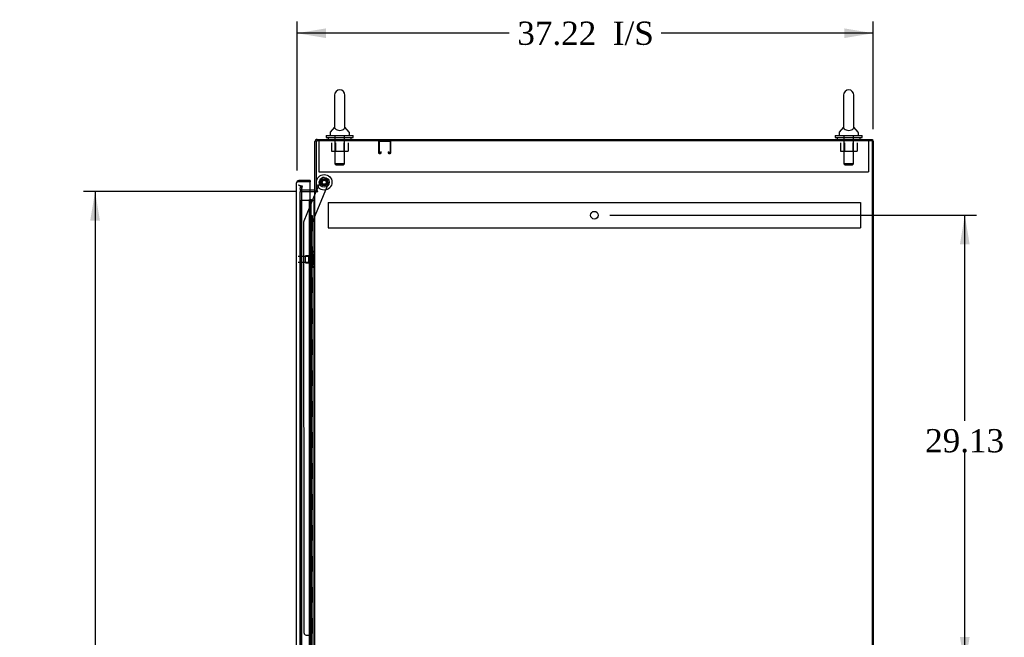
# Model space of a CAD drawing. Header units: inches. Extents: x 1 to 359, y -2 to 239.
# Tile 7 of 10: x 148 to 212, y 114 to 154. Entities that reach past the tile are written whole.
import ezdxf
from ezdxf.enums import TextEntityAlignment as Align
from ezdxf.lldxf.tags import DXFTag

# ---------------------------------------------------------------- set-up
doc = ezdxf.new("R2010")
doc.units = ezdxf.units.IN
doc.header["$MEASUREMENT"] = 0
for name, color, linetype in [('COM53964-5', 7, 'Continuous'), ('COM54746-60', 7, 'Continuous'), ('COM55914', 7, 'Continuous'), ('COM56675-2', 7, 'Continuous'), ('COM56676-2', 7, 'Continuous'), ('COM70220', 7, 'Continuous'), ('COM70839-3', 7, 'Continuous'), ('COM71199-4', 7, 'Continuous'), ('COM71207-8', 7, 'Continuous'), ('COM71212-1', 7, 'Continuous'), ('Default', 7, 'Continuous'), ('NTS18024', 7, 'Continuous'), ('NTS18147', 7, 'Continuous'), ('ROL87452', 7, 'Continuous'), ('RVT17786', 7, 'Continuous'), ('SCS86414', 7, 'Continuous'), ('STD26122', 7, 'Continuous'), ('WAF25376', 7, 'Continuous'), ('WAF25377', 7, 'Continuous'), ('WAM254785', 7, 'Continuous'), ('WAM30038', 7, 'Continuous')]:
    doc.layers.add(name, color=color, linetype=linetype)
doc.styles.add('SEACAD_Times_New_Roman', font='times.ttf')
tags = doc.linetypes.add('HIDDEN2', pattern=[0.1875, 0.125, -0.0625]).pattern_tags.tags
tags[6:7] = [DXFTag(74, 4), DXFTag(75, 0), DXFTag(340, '0'), DXFTag(46, 0.0), DXFTag(50, 0.0), DXFTag(44, 0.0), DXFTag(45, 0.0)]
tags[4:5] = [DXFTag(74, 4), DXFTag(75, 0), DXFTag(340, '0'), DXFTag(46, 0.0), DXFTag(50, 0.0), DXFTag(44, 0.0), DXFTag(45, 0.0)]
doc.dimstyles.new('HAMMOND_(STH_-_300x200)', dxfattribs={"dimtxt": 1.5, "dimasz": 1.875, "dimexe": 0.75, "dimexo": 0.75, "dimgap": 0.375, "dimtad": 0, "dimtih": 1, "dimtoh": 1, "dimzin": 0, "dimdsep": 46, "dimtxsty": 'SEACAD_Times_New_Roman', "dimblk1": '_SE_FILLED', "dimblk2": '_SE_FILLED', "dimsah": 1, "dimcen": 0.75, "dimadec": 0, "dimazin": 0, "dimtfac": 0.8, "dimtofl": 0, "dimtmove": 0, "dimatfit": 3, "dimfxl": 1, "dimtolj": 1, "dimtzin": 0, "dimarcsym": 0})

# ---------------------------------------------------------------- blocks, each defined once
blk = doc.blocks.new('SE3')
at = {"layer": 'COM53964-5', "color": 7, "linetype": 'HIDDEN2'}
for p, q in [((168.036, 141.774), (168.036, 141.636)), ((168.036, 141.774), (202.411, 141.774)), ((168.036, 141.636), (168.036, 140.287)), ((202.411, 141.774), (202.411, 141.636)), ((202.411, 141.636), (202.411, 140.287)), ((168.036, 140.287), (168.036, 140.149)), ((168.036, 140.149), (202.411, 140.149)), ((202.411, 140.287), (202.411, 140.149))]:
    blk.add_line(p, q, dxfattribs=at)
blk.add_circle((185.224, 140.961), 0.25, dxfattribs=at)
at = {"layer": 'COM54746-60', "color": 7, "linetype": 'HIDDEN2'}
for p, q in [((166.273, 141.939), (166.798, 141.939)), ((166.273, 81.939), (166.273, 141.939)), ((166.798, 141.939), (166.823, 141.939)), ((166.816, 141.948), (166.816, 141.974)), ((166.816, 141.974), (166.866, 141.974)), ((166.866, 141.948), (166.816, 141.948)), ((166.823, 81.939), (166.823, 141.939)), ((166.878, 141.939), (166.823, 141.939)), ((166.828, 141.948), (166.828, 81.939)), ((166.866, 141.974), (166.891, 141.974)), ((166.866, 141.948), (166.891, 141.948)), ((166.878, 141.939), (166.919, 141.939)), ((166.878, 140.939), (166.878, 141.939)), ((166.891, 141.974), (166.941, 141.974)), ((166.941, 141.948), (166.891, 141.948)), ((166.919, 141.939), (167.114, 141.939)), ((166.919, 140.939), (166.919, 141.939)), ((166.928, 81.939), (166.928, 141.948)), ((166.941, 141.974), (166.941, 141.948)), ((167.114, 141.939), (167.176, 141.939)), ((167.114, 81.939), (167.114, 141.939)), ((166.823, 140.939), (166.878, 140.939)), ((166.867, 140.939), (166.995, 140.939)), ((166.867, 139.939), (166.867, 140.939)), ((166.964, 139.939), (166.964, 140.939)), ((166.99, 140.939), (166.99, 139.939)), ((166.995, 139.939), (166.995, 140.939)), ((166.823, 139.939), (166.878, 139.939)), ((166.867, 139.939), (166.995, 139.939)), ((166.878, 138.939), (166.878, 139.939)), ((166.919, 138.939), (166.919, 139.939)), ((166.823, 138.939), (166.878, 138.939)), ((166.867, 138.939), (166.995, 138.939)), ((166.867, 137.939), (166.867, 138.939)), ((166.964, 137.939), (166.964, 138.939)), ((166.99, 138.939), (166.99, 137.939)), ((166.995, 137.939), (166.995, 138.939)), ((166.823, 137.939), (166.878, 137.939)), ((166.867, 137.939), (166.995, 137.939)), ((166.878, 136.939), (166.878, 137.939)), ((166.919, 136.939), (166.919, 137.939)), ((166.823, 136.939), (166.878, 136.939)), ((166.867, 136.939), (166.995, 136.939)), ((166.867, 135.939), (166.867, 136.939)), ((166.964, 135.939), (166.964, 136.939)), ((166.99, 136.939), (166.99, 135.939)), ((166.995, 135.939), (166.995, 136.939)), ((166.823, 135.939), (166.878, 135.939)), ((166.867, 135.939), (166.995, 135.939)), ((166.878, 134.939), (166.878, 135.939)), ((166.919, 134.939), (166.919, 135.939)), ((166.823, 134.939), (166.878, 134.939)), ((166.867, 134.939), (166.995, 134.939)), ((166.867, 133.939), (166.867, 134.939)), ((166.964, 133.939), (166.964, 134.939)), ((166.99, 134.939), (166.99, 133.939)), ((166.995, 133.939), (166.995, 134.939)), ((166.823, 133.939), (166.878, 133.939)), ((166.867, 133.939), (166.995, 133.939)), ((166.878, 132.939), (166.878, 133.939)), ((166.919, 132.939), (166.919, 133.939)), ((166.823, 132.939), (166.878, 132.939)), ((166.867, 132.939), (166.995, 132.939)), ((166.867, 131.939), (166.867, 132.939)), ((166.964, 131.939), (166.964, 132.939)), ((166.99, 132.939), (166.99, 131.939)), ((166.995, 131.939), (166.995, 132.939)), ((166.823, 131.939), (166.878, 131.939)), ((166.867, 131.939), (166.995, 131.939)), ((166.878, 130.939), (166.878, 131.939)), ((166.919, 130.939), (166.919, 131.939)), ((166.823, 130.939), (166.878, 130.939)), ((166.867, 130.939), (166.995, 130.939)), ((166.867, 129.939), (166.867, 130.939)), ((166.964, 129.939), (166.964, 130.939)), ((166.99, 130.939), (166.99, 129.939)), ((166.995, 129.939), (166.995, 130.939)), ((166.823, 129.939), (166.878, 129.939)), ((166.867, 129.939), (166.995, 129.939)), ((166.878, 128.939), (166.878, 129.939)), ((166.919, 128.939), (166.919, 129.939)), ((166.823, 128.939), (166.878, 128.939)), ((166.867, 128.939), (166.995, 128.939)), ((166.867, 127.939), (166.867, 128.939)), ((166.964, 127.939), (166.964, 128.939)), ((166.99, 128.939), (166.99, 127.939)), ((166.995, 127.939), (166.995, 128.939)), ((166.823, 127.939), (166.878, 127.939)), ((166.867, 127.939), (166.995, 127.939)), ((166.878, 126.939), (166.878, 127.939)), ((166.919, 126.939), (166.919, 127.939)), ((166.823, 126.939), (166.878, 126.939)), ((166.867, 126.939), (166.995, 126.939)), ((166.867, 125.939), (166.867, 126.939)), ((166.964, 125.939), (166.964, 126.939)), ((166.99, 126.939), (166.99, 125.939)), ((166.995, 125.939), (166.995, 126.939)), ((166.823, 125.939), (166.878, 125.939)), ((166.867, 125.939), (166.995, 125.939)), ((166.878, 124.939), (166.878, 125.939)), ((166.919, 124.939), (166.919, 125.939)), ((166.823, 124.939), (166.878, 124.939)), ((166.867, 124.939), (166.995, 124.939)), ((166.867, 123.939), (166.867, 124.939)), ((166.964, 123.939), (166.964, 124.939)), ((166.99, 124.939), (166.99, 123.939)), ((166.995, 123.939), (166.995, 124.939)), ((166.823, 123.939), (166.878, 123.939)), ((166.867, 123.939), (166.995, 123.939)), ((166.878, 122.939), (166.878, 123.939)), ((166.919, 122.939), (166.919, 123.939)), ((166.823, 122.939), (166.878, 122.939)), ((166.867, 122.939), (166.995, 122.939)), ((166.867, 121.939), (166.867, 122.939)), ((166.964, 121.939), (166.964, 122.939)), ((166.99, 122.939), (166.99, 121.939)), ((166.995, 121.939), (166.995, 122.939)), ((166.823, 121.939), (166.878, 121.939)), ((166.867, 121.939), (166.995, 121.939)), ((166.878, 120.939), (166.878, 121.939)), ((166.919, 120.939), (166.919, 121.939)), ((166.823, 120.939), (166.878, 120.939)), ((166.867, 120.939), (166.995, 120.939)), ((166.867, 119.939), (166.867, 120.939)), ((166.964, 119.939), (166.964, 120.939)), ((166.99, 120.939), (166.99, 119.939)), ((166.995, 119.939), (166.995, 120.939)), ((166.823, 119.939), (166.878, 119.939)), ((166.867, 119.939), (166.995, 119.939)), ((166.878, 118.939), (166.878, 119.939)), ((166.919, 118.939), (166.919, 119.939)), ((166.823, 118.939), (166.878, 118.939)), ((166.867, 118.939), (166.995, 118.939)), ((166.867, 117.939), (166.867, 118.939)), ((166.964, 117.939), (166.964, 118.939)), ((166.99, 118.939), (166.99, 117.939)), ((166.995, 117.939), (166.995, 118.939)), ((166.823, 117.939), (166.878, 117.939)), ((166.867, 117.939), (166.995, 117.939)), ((166.878, 116.939), (166.878, 117.939)), ((166.919, 116.939), (166.919, 117.939)), ((166.823, 116.939), (166.878, 116.939)), ((166.867, 116.939), (166.995, 116.939)), ((166.867, 115.939), (166.867, 116.939)), ((166.964, 115.939), (166.964, 116.939)), ((166.99, 116.939), (166.99, 115.939)), ((166.995, 115.939), (166.995, 116.939)), ((166.823, 115.939), (166.878, 115.939)), ((166.867, 115.939), (166.995, 115.939)), ((166.878, 114.939), (166.878, 115.939)), ((166.919, 114.939), (166.919, 115.939)), ((166.823, 114.939), (166.878, 114.939)), ((166.867, 114.939), (166.995, 114.939)), ((166.867, 113.939), (166.867, 114.939)), ((166.964, 113.939), (166.964, 114.939)), ((166.99, 114.939), (166.99, 113.939)), ((166.995, 113.939), (166.995, 114.939)), ((166.823, 113.939), (166.878, 113.939)), ((166.867, 113.939), (166.995, 113.939)), ((166.878, 112.939), (166.878, 113.939)), ((166.919, 112.939), (166.919, 113.939))]:
    blk.add_line(p, q, dxfattribs=at)
at = {"layer": 'COM55914', "color": 7, "linetype": 'HIDDEN2'}
for p, q in [((171.271, 145.722), (171.271, 144.995)), ((171.311, 145.722), (171.311, 144.995)), ((172.041, 145.725), (171.314, 145.725)), ((172.044, 144.995), (172.044, 145.722)), ((172.084, 144.995), (172.084, 145.722)), ((171.314, 144.992), (171.416, 144.992)), ((171.419, 144.995), (171.419, 145.046)), ((171.459, 145.046), (171.419, 145.046)), ((171.459, 144.995), (171.459, 145.046)), ((171.896, 145.046), (171.896, 144.995)), ((171.896, 145.046), (171.936, 145.046)), ((171.936, 145.046), (171.936, 144.995)), ((171.939, 144.992), (172.041, 144.992)), ((171.314, 144.952), (171.416, 144.952)), ((171.939, 144.952), (172.041, 144.952))]:
    blk.add_line(p, q, dxfattribs=at)
for centre, radius, start, end in [((171.314, 145.722), 0.043, 90, 180), ((171.314, 145.722), 0.003, 90, 180), ((172.041, 145.722), 0.043, 0, 90), ((172.041, 145.722), 0.003, 0, 90), ((171.314, 144.995), 0.043, 180, 270), ((171.314, 144.995), 0.003, 180, 270), ((171.416, 144.995), 0.003, 270, 0), ((171.416, 144.995), 0.043, 270, 0), ((171.939, 144.995), 0.043, 180, 270), ((171.939, 144.995), 0.003, 180, 270), ((172.041, 144.995), 0.003, 270, 0), ((172.041, 144.995), 0.043, 270, 0)]:
    blk.add_arc(centre, radius, start, end, dxfattribs=at)
at = {"layer": 'COM56675-2', "color": 7, "linetype": 'Continuous'}
for p, q in [((167.176, 142.515), (167.176, 145.717)), ((167.319, 145.86), (203.176, 145.86)), ((203.176, 145.86), (203.176, 145.765)), ((167.128, 142.58), (166.864, 142.58)), ((167.271, 142.515), (167.176, 142.515))]:
    blk.add_line(p, q, dxfattribs=at)
at = {"layer": 'COM56675-2', "color": 7, "linetype": 'HIDDEN2'}
for p, q in [((166.209, 142.635), (166.211, 142.652)), ((166.211, 142.652), (166.251, 142.881)), ((166.251, 142.881), (166.345, 142.864)), ((166.345, 142.864), (166.304, 142.636)), ((166.304, 142.636), (166.305, 142.618)), ((166.864, 142.58), (166.352, 142.58))]:
    blk.add_line(p, q, dxfattribs=at)
at = {"layer": 'COM56675-2', "color": 7, "linetype": 'Continuous'}
for centre, radius, start, end in [((167.319, 145.717), 0.143, 90, 180), ((167.128, 142.628), 0.048, 270, 0), ((167.128, 142.628), 0.143, 270, 307.79488)]:
    blk.add_arc(centre, radius, start, end, dxfattribs=at)
at = {"layer": 'COM56675-2', "color": 7, "linetype": 'HIDDEN2'}
for centre, radius, start, end in [((167.319, 145.717), 0.048, 90, 180), ((166.352, 142.628), 0.143, 177.21316, 270), ((166.352, 142.628), 0.048, 191.96668, 270)]:
    blk.add_arc(centre, radius, start, end, dxfattribs=at)
at = {"layer": 'COM56676-2', "color": 7, "linetype": 'HIDDEN2'}
for p, q in [((167.429, 145.765), (167.429, 145.58)), ((202.929, 145.765), (202.929, 145.58)), ((167.429, 145.58), (167.429, 143.765)), ((202.929, 145.58), (202.929, 143.765)), ((167.429, 143.765), (202.929, 143.765))]:
    blk.add_line(p, q, dxfattribs=at)
at = {"layer": 'COM70220', "color": 7, "linetype": 'HIDDEN2'}
for p, q in [((166.334, 142.405), (166.334, 142.655)), ((166.334, 81.473), (166.334, 142.405))]:
    blk.add_line(p, q, dxfattribs=at)
blk.add_arc((166.084, 142.655), 0.25, 0, 90, dxfattribs=at)
at = {"layer": 'COM70839-3', "color": 7, "linetype": 'HIDDEN2'}
for p, q in [((166.991, 140.467), (168.09, 143.123)), ((167.264, 142.515), (167.6, 143.326)), ((167.763, 143.394), (168.023, 143.286)), ((166.469, 140.595), (167.251, 142.485)), ((166.473, 113.964), (166.46, 140.547)), ((167.004, 112.589), (166.991, 140.467)), ((166.598, 113.839), (166.809, 113.839)), ((166.934, 113.714), (166.934, 112.701))]:
    blk.add_line(p, q, dxfattribs=at)
at = {"layer": 'COM70839-3', "color": 7, "linetype": 'Continuous'}
blk.add_line((167.251, 142.485), (167.264, 142.515), dxfattribs=at)
at = {"layer": 'COM70839-3', "color": 7, "linetype": 'HIDDEN2'}
blk.add_circle((167.771, 143.086), 0.129, dxfattribs=at)
for centre, start, end in [((167.715, 143.278), 67.51549, 157.51549), ((167.975, 143.171), 337.51549, 67.51549), ((166.585, 140.547), 157.51549, 180.02749), ((166.598, 113.964), 180.02749, 270.02749), ((166.809, 113.714), 0.02749, 90.02749)]:
    blk.add_arc(centre, 0.125, start, end, dxfattribs=at)
at = {"layer": 'COM71199-4', "color": 7, "linetype": 'Continuous'}
for p, q in [((166.069, 143.11), (166.019, 143.149)), ((166.132, 143.109), (166.019, 143.109)), ((166.132, 143.11), (166.069, 143.11)), ((166.864, 143.205), (166.132, 143.205)), ((166.132, 143.11), (166.132, 143.11)), ((166.864, 143.11), (166.132, 143.11)), ((166.864, 143.109), (166.132, 143.109)), ((166.864, 143.205), (166.864, 143.11)), ((166.864, 80.768), (166.864, 143.109)), ((165.989, 80.816), (165.989, 143.062)), ((165.989, 143.062), (165.989, 143.062)), ((165.989, 143.062), (165.989, 143.062)), ((165.989, 143.062), (165.989, 143.062))]:
    blk.add_line(p, q, dxfattribs=at)
for start, end in [(142.49641, 179.84393), (90, 142.49641), (179.92383, 180)]:
    blk.add_arc((166.132, 143.062), 0.143, start, end, dxfattribs=at)
blk.add_open_spline([(166.019, 143.109), (166.009, 143.101), (166.002, 143.094), (165.994, 143.082), (165.992, 143.078), (165.99, 143.07), (165.989, 143.066), (165.989, 143.062)], degree=3, knots=[0, 0, 0, 0, 0.5, 0.5, 0.75, 0.75, 1, 1, 1, 1], dxfattribs=at)
at = {"layer": 'COM71207-8', "color": 7, "linetype": 'HIDDEN2'}
blk.add_line((203.176, 73.895), (203.176, 145.765), dxfattribs=at)
at = {"layer": 'COM71212-1', "color": 7, "linetype": 'Continuous'}
for p, q in [((167.271, 142.515), (167.271, 145.765)), ((203.093, 145.765), (167.271, 145.765)), ((203.236, 145.765), (203.093, 145.765)), ((203.236, 145.765), (203.236, 73.895)), ((166.864, 142.485), (167.128, 142.485)), ((167.176, 142.485), (167.128, 142.485)), ((167.176, 142.485), (167.319, 142.485)), ((167.176, 81.175), (167.176, 142.485)), ((167.349, 142.515), (167.271, 142.515)), ((167.319, 142.485), (167.349, 142.485))]:
    blk.add_line(p, q, dxfattribs=at)
at = {"layer": 'COM71212-1', "color": 7, "linetype": 'HIDDEN2'}
for p, q in [((166.209, 142.485), (166.864, 142.485)), ((166.209, 81.175), (166.209, 142.485))]:
    blk.add_line(p, q, dxfattribs=at)
at = {"layer": 'COM71212-1', "color": 7, "linetype": 'Continuous'}
blk.add_arc((167.349, 142.5), 0.015, 270, 90, dxfattribs=at)
at = {"layer": 'NTS18024', "color": 7, "linetype": 'HIDDEN2'}
for p, q in [((168.238, 145.64), (168.238, 145.095)), ((168.51, 145.64), (168.51, 145.095)), ((169.036, 145.64), (169.036, 145.095)), ((169.311, 145.64), (169.311, 145.095)), ((201.11, 145.64), (201.11, 145.095)), ((201.382, 145.64), (201.382, 145.095)), ((201.908, 145.64), (201.908, 145.095)), ((202.183, 145.64), (202.183, 145.095)), ((168.238, 145.095), (168.51, 145.095)), ((168.51, 145.095), (169.036, 145.095)), ((169.036, 145.095), (169.311, 145.095)), ((201.11, 145.095), (201.382, 145.095)), ((201.382, 145.095), (201.908, 145.095)), ((201.908, 145.095), (202.183, 145.095))]:
    blk.add_line(p, q, dxfattribs=at)
at = {"layer": 'NTS18147', "color": 7, "linetype": 'HIDDEN2'}
for p, q in [((166.554, 137.89), (166.554, 138.33)), ((166.992, 138.33), (166.554, 138.33)), ((166.992, 138.605), (166.992, 138.61)), ((167.055, 138.61), (166.992, 138.61)), ((166.992, 138.605), (166.992, 138.416)), ((166.992, 138.605), (167.055, 138.605)), ((166.992, 138.416), (166.992, 138.298)), ((167.055, 138.416), (166.992, 138.416)), ((166.992, 138.298), (166.992, 137.921)), ((166.992, 138.298), (167.055, 138.298)), ((167.055, 138.605), (167.055, 138.61)), ((167.055, 138.298), (167.055, 138.416)), ((167.117, 138.456), (167.117, 138.511)), ((166.554, 137.89), (166.992, 137.89)), ((166.992, 137.921), (166.992, 137.803)), ((167.055, 137.921), (166.992, 137.921)), ((166.992, 137.803), (166.992, 137.614)), ((166.992, 137.803), (167.055, 137.803)), ((166.992, 137.614), (166.992, 137.61)), ((167.055, 137.614), (166.992, 137.614)), ((166.992, 137.61), (167.055, 137.61)), ((167.055, 137.803), (167.055, 137.921)), ((167.055, 137.614), (167.055, 137.61)), ((167.117, 137.709), (167.117, 137.763))]:
    blk.add_line(p, q, dxfattribs=at)
blk.add_arc((166.799, 138.11), 0.318, 323.63381, 36.36619, dxfattribs=at)
for centre, start_param, end_param in [((166.799, 138.511), 2.506883, 3.776302), ((166.799, 138.456), 2.506883, 3.141593), ((166.799, 137.763), 3.141593, 3.776302), ((166.799, 137.709), 2.506883, 3.776302)]:
    blk.add_ellipse(centre, major_axis=(-0.318, 0), ratio=0.5, start_param=start_param, end_param=end_param, dxfattribs=at)
at = {"layer": 'ROL87452', "color": 7, "linetype": 'HIDDEN2'}
for radius in [0.5, 0.206]:
    blk.add_circle((167.771, 143.086), radius, dxfattribs=at)
at = {"layer": 'RVT17786', "color": 7, "linetype": 'HIDDEN2'}
blk.add_circle((167.771, 143.086), 0.217, dxfattribs=at)
at = {"layer": 'SCS86414', "color": 7, "linetype": 'Continuous'}
for p, q in [((168.442, 148.724), (168.442, 146.653)), ((169.104, 146.653), (169.104, 148.724)), ((201.314, 148.724), (201.314, 146.653)), ((201.976, 146.653), (201.976, 148.724)), ((168.148, 146.279), (168.148, 146.16)), ((168.433, 146.644), (168.162, 146.317)), ((169.384, 146.317), (169.113, 146.644)), ((169.398, 146.16), (169.398, 146.279)), ((201.02, 146.279), (201.02, 146.16)), ((201.305, 146.644), (201.034, 146.317)), ((202.256, 146.317), (201.985, 146.644)), ((202.27, 146.16), (202.27, 146.279))]:
    blk.add_line(p, q, dxfattribs=at)
at = {"layer": 'SCS86414', "color": 7, "linetype": 'HIDDEN2'}
for p, q in [((168.461, 146.1), (168.461, 144.284)), ((169.085, 144.284), (169.085, 146.1)), ((201.333, 146.1), (201.333, 144.284)), ((201.957, 144.284), (201.957, 146.1)), ((169.085, 144.284), (168.461, 144.284)), ((168.461, 144.284), (168.521, 144.224)), ((168.521, 144.224), (169.025, 144.224)), ((169.025, 144.224), (169.085, 144.284)), ((201.957, 144.284), (201.333, 144.284)), ((201.333, 144.284), (201.393, 144.224)), ((201.393, 144.224), (201.897, 144.224)), ((201.897, 144.224), (201.957, 144.284))]:
    blk.add_line(p, q, dxfattribs=at)
at = {"layer": 'SCS86414', "color": 7, "linetype": 'Continuous'}
for centre, radius, start, end in [((168.773, 148.724), 0.331, 0, 180), ((201.645, 148.724), 0.331, 0, 180), ((168.208, 146.279), 0.06, 140.32138, 180), ((169.338, 146.279), 0.06, 0, 39.67862), ((201.08, 146.279), 0.06, 140.32138, 180), ((202.21, 146.279), 0.06, 0, 39.67862), ((168.208, 146.16), 0.06, 180, 270), ((169.338, 146.16), 0.06, 270, 0), ((201.08, 146.16), 0.06, 180, 270), ((202.21, 146.16), 0.06, 270, 0)]:
    blk.add_arc(centre, radius, start, end, dxfattribs=at)
for points, knots in [([(168.442, 146.648), (168.442, 146.639), (168.443, 146.628), (168.452, 146.591), (168.465, 146.563), (168.515, 146.511), (168.552, 146.486), (168.653, 146.45), (168.717, 146.44), (168.847, 146.442), (168.909, 146.454), (169.006, 146.493), (169.04, 146.518), (169.086, 146.571), (169.097, 146.599), (169.103, 146.633), (169.104, 146.643), (169.104, 146.65)], [0.2199913, 0.2199913, 0.2199913, 0.2199913, 0.25, 0.25, 0.3125, 0.3125, 0.375, 0.375, 0.4375, 0.4375, 0.5, 0.5, 0.5625, 0.5625, 0.625, 0.625, 0.6514654, 0.6514654, 0.6514654, 0.6514654]), ([(201.314, 146.648), (201.314, 146.639), (201.315, 146.628), (201.324, 146.591), (201.337, 146.563), (201.387, 146.511), (201.424, 146.486), (201.525, 146.45), (201.589, 146.44), (201.719, 146.442), (201.781, 146.454), (201.878, 146.493), (201.912, 146.518), (201.958, 146.571), (201.969, 146.599), (201.975, 146.632), (201.976, 146.639), (201.976, 146.646)], [0.2199913, 0.2199913, 0.2199913, 0.2199913, 0.25, 0.25, 0.3125, 0.3125, 0.375, 0.375, 0.4375, 0.4375, 0.5, 0.5, 0.5625, 0.5625, 0.625, 0.625, 0.6470009, 0.6470009, 0.6470009, 0.6470009])]:
    blk.add_open_spline(points, degree=3, knots=knots, dxfattribs=at)
at = {"layer": 'STD26122', "color": 7, "linetype": 'HIDDEN2'}
for p, q in [((167.049, 138.295), (166.084, 138.295)), ((167.049, 137.925), (167.049, 138.295)), ((167.084, 138.26), (167.049, 138.295)), ((167.084, 137.96), (167.084, 138.26)), ((166.084, 137.925), (167.049, 137.925)), ((167.049, 137.925), (167.084, 137.96))]:
    blk.add_line(p, q, dxfattribs=at)
at = {"layer": 'WAF25376', "color": 7, "linetype": 'HIDDEN2'}
for radius in [0.315, 0.14]:
    blk.add_circle((167.771, 143.086), radius, dxfattribs=at)
at = {"layer": 'WAF25377', "color": 7, "linetype": 'Continuous'}
for p, q in [((167.898, 146.1), (169.648, 146.1)), ((167.898, 146.1), (167.898, 145.985)), ((167.898, 145.985), (169.648, 145.985)), ((169.648, 145.985), (169.648, 146.1)), ((200.77, 146.1), (202.52, 146.1)), ((200.77, 146.1), (200.77, 145.985)), ((200.77, 145.985), (202.52, 145.985)), ((202.52, 145.985), (202.52, 146.1))]:
    blk.add_line(p, q, dxfattribs=at)
at = {"layer": 'WAM254785', "color": 7, "linetype": 'Continuous'}
for p, q in [((168.023, 145.985), (168.023, 145.86)), ((169.523, 145.86), (169.523, 145.985)), ((200.895, 145.985), (200.895, 145.86)), ((202.395, 145.86), (202.395, 145.985))]:
    blk.add_line(p, q, dxfattribs=at)
at = {"layer": 'WAM30038', "color": 7, "linetype": 'HIDDEN2'}
for p, q in [((166.779, 138.283), (166.779, 138.338)), ((166.824, 138.312), (166.779, 138.283)), ((166.779, 138.259), (166.824, 138.287)), ((166.779, 138.283), (166.795, 138.271)), ((166.779, 138.127), (166.779, 138.259)), ((166.824, 138.127), (166.779, 138.127)), ((166.779, 137.961), (166.779, 138.092)), ((166.779, 138.092), (166.824, 138.092)), ((166.795, 138.271), (166.834, 138.295)), ((166.843, 138.485), (166.843, 137.735)), ((166.867, 138.485), (166.843, 138.485)), ((166.867, 138.485), (166.867, 137.735)), ((166.824, 137.932), (166.779, 137.961)), ((166.795, 137.948), (166.779, 137.936)), ((166.779, 137.881), (166.779, 137.936)), ((166.779, 137.936), (166.824, 137.907)), ((166.833, 137.924), (166.795, 137.948)), ((166.843, 137.735), (166.867, 137.735))]:
    blk.add_line(p, q, dxfattribs=at)
for centre, radius, start, end in [((166.258, 139.012), 0.85, 311.70584, 313.44931), ((166.825, 138.109), 0.0181, 1.77183, 93.07302), ((166.825, 138.11), 0.0182, 267.1609, 357.99424), ((166.256, 137.204), 0.854, 46.55474, 48.29011)]:
    blk.add_arc(centre, radius, start, end, dxfattribs=at)
for points, knots in [([(166.779, 138.338), (166.792, 138.349), (166.805, 138.361), (166.818, 138.372), (166.82, 138.374), (166.822, 138.376), (166.824, 138.378)], [0, 0, 0, 0, 0.858552, 0.858552, 0.858552, 1, 1, 1, 1]), ([(166.837, 138.317), (166.837, 138.317), (166.837, 138.317), (166.832, 138.316), (166.828, 138.314), (166.824, 138.312)], [0.4389304, 0.4389304, 0.4389304, 0.4389304, 0.5, 0.5, 1, 1, 1, 1]), ([(166.824, 138.287), (166.826, 138.288), (166.828, 138.29), (166.832, 138.293), (166.834, 138.295), (166.838, 138.3), (166.84, 138.302), (166.842, 138.307), (166.843, 138.31), (166.843, 138.312)], [0, 0, 0, 0, 0.25, 0.25, 0.5, 0.5, 0.75, 0.75, 1, 1, 1, 1]), ([(166.824, 137.841), (166.822, 137.843), (166.82, 137.845), (166.818, 137.847), (166.805, 137.858), (166.792, 137.87), (166.779, 137.881)], [0, 0, 0, 0, 0.141448, 0.141448, 0.141448, 1, 1, 1, 1]), ([(166.843, 137.907), (166.843, 137.91), (166.842, 137.912), (166.84, 137.917), (166.838, 137.919), (166.832, 137.926), (166.828, 137.93), (166.824, 137.932)], [0, 0, 0, 0, 0.25, 0.25, 0.5, 0.5, 1, 1, 1, 1]), ([(166.824, 137.907), (166.826, 137.906), (166.828, 137.905), (166.832, 137.903), (166.834, 137.903), (166.837, 137.902), (166.837, 137.902), (166.837, 137.902)], [0, 0, 0, 0, 0.25, 0.25, 0.5, 0.5, 0.5626015, 0.5626015, 0.5626015, 0.5626015])]:
    blk.add_open_spline(points, degree=3, knots=knots, dxfattribs=at)
blk = doc.blocks.new('DMBLK5383')
at = {"layer": 'Default', "linetype": 'Continuous'}
for points in [[(209.456, 139.086), (209.144, 140.961), (208.831, 139.086)], [(209.456, 113.706), (208.831, 113.706), (209.144, 111.831)]]:
    blk.add_hatch(color=7, dxfattribs=at).paths.add_polyline_path(points)
at = {"layer": 'Default', "color": 7, "linetype": 'Continuous'}
for p, q in [((186.224, 140.961), (209.894, 140.961)), ((209.144, 127.671), (209.144, 140.961)), ((209.144, 111.831), (209.144, 125.646)), ((186.224, 111.831), (209.894, 111.831))]:
    blk.add_line(p, q, dxfattribs=at)
at = {"layer": 'Default', "color": 7, "linetype": 'Continuous', "style": 'SEACAD_Times_New_Roman'}
blk.add_text('29.13', height=1.5, dxfattribs=at).set_placement((206.584, 127.146), align=Align.TOP_LEFT)
blk = doc.blocks.new('_SE_FILLED')
at = {"color": 0}
blk.add_line((0, 0), (-1, 0), dxfattribs=at)
blk.add_solid([(0, 0), (-1, -0.1665), (-1, 0.1665), (0, 0)], dxfattribs=at)
blk = doc.blocks.new('DMBLK5398')
at = {"layer": 'Default', "linetype": 'Continuous'}
for points in [[(152.661, 140.61), (153.286, 140.61), (152.973, 142.485)], [(152.661, 83.05), (152.973, 81.175), (153.286, 83.05)]]:
    blk.add_hatch(color=7, dxfattribs=at).paths.add_polyline_path(points)
at = {"layer": 'Default', "color": 7, "linetype": 'Continuous'}
for p, q in [((165.919, 142.485), (152.223, 142.485)), ((152.973, 142.485), (152.973, 113.105)), ((152.973, 106.055), (152.973, 81.175)), ((165.459, 81.175), (152.223, 81.175))]:
    blk.add_line(p, q, dxfattribs=at)
at = {"layer": 'Default', "color": 7, "linetype": 'Continuous', "style": 'SEACAD_Times_New_Roman'}
for s, p in [('61.31', (150.414, 112.58)), ('DOOR', (149.828, 110.33)), ('OPENING', (148.104, 108.08))]:
    blk.add_text(s, height=1.5, dxfattribs=at).set_placement(p, align=Align.TOP_LEFT)
blk = doc.blocks.new('DMBLK5400')
at = {"layer": 'Default', "linetype": 'Continuous'}
for points in [[(167.894, 153.028), (166.019, 152.716), (167.894, 152.403)], [(201.361, 153.028), (201.361, 152.403), (203.236, 152.716)]]:
    blk.add_hatch(color=7, dxfattribs=at).paths.add_polyline_path(points)
at = {"layer": 'Default', "color": 7, "linetype": 'Continuous'}
for p, q in [((166.019, 143.859), (166.019, 153.466)), ((203.236, 146.515), (203.236, 153.466)), ((179.721, 152.716), (166.019, 152.716)), ((203.236, 152.716), (189.534, 152.716))]:
    blk.add_line(p, q, dxfattribs=at)
at = {"layer": 'Default', "color": 7, "linetype": 'Continuous', "style": 'SEACAD_Times_New_Roman'}
for s, p in [('37.22', (180.246, 153.466)), ('I/S', (186.414, 153.466))]:
    blk.add_text(s, height=1.5, dxfattribs=at).set_placement(p, align=Align.TOP_LEFT)

msp = doc.modelspace()

# ---------------------------------------------------------------- block references
at = {"layer": 'Default'}
msp.add_blockref('SE3', (0, 0), dxfattribs=at)

# ---------------------------------------------------------------- dimensions: what is measured, and where the dimension line sits
at = {"layer": 'Default', "color": 7, "linetype": 'Continuous'}
dim = msp.add_linear_dim(base=(166.019, 152.716), p1=(203.236, 145.765), p2=(166.019, 143.109), text='\\A1;<> I/S', dimstyle='HAMMOND_(STH_-_300x200)', dxfattribs=at)
dim.commit()
dim.dimension.update_dxf_attribs({"geometry": 'DMBLK5400', "text_midpoint": (184.627, 152.716), "dimtype": 160})
for base, p1, p2, text, picture, middle, dimtype in [((152.973, 81.175), (166.669, 142.485), (167.128, 81.175), '\\A1;<>\\PDOOR\\XOPENING', 'DMBLK5398', (152.973, 111.83), 160), ((209.144, 111.831), (185.474, 111.831), (185.474, 140.961), '\\A1;<>', 'DMBLK5383', (209.144, 126.396), 161)]:
    dim = msp.add_linear_dim(base=base, p1=p1, p2=p2, angle=90, text=text, dimstyle='HAMMOND_(STH_-_300x200)', dxfattribs=at)
    dim.commit()
    dim.dimension.update_dxf_attribs({"geometry": picture, "text_midpoint": middle, "dimtype": dimtype})

doc.saveas('drawing.dxf')
